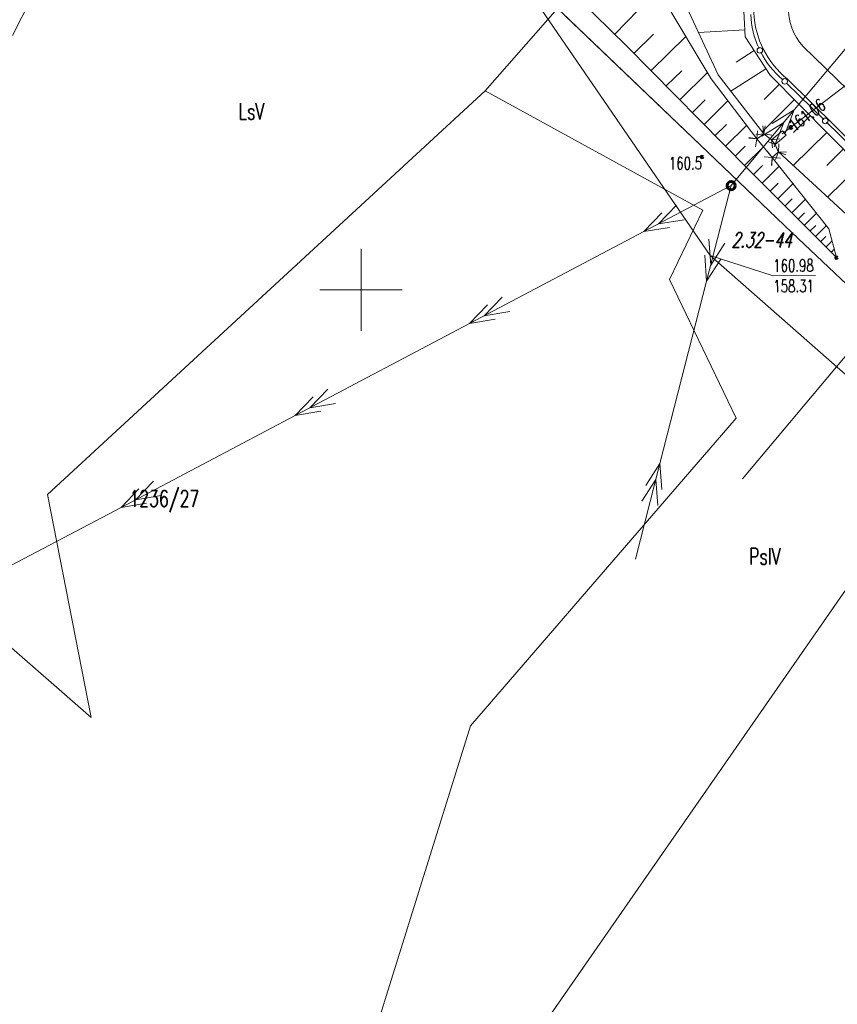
# Model space of a CAD drawing. Header units: metres. Extents: x 7582703 to 7587334, y 6019078 to 6022350.
# Tile 19 of 88: x 7585279 to 7585329, y 6019657 to 6019716. Entities that reach past the tile are written whole.
import ezdxf
from ezdxf.enums import TextEntityAlignment as Align

# ---------------------------------------------------------------- set-up
doc = ezdxf.new("R2010")
doc.units = ezdxf.units.M
doc.header["$MEASUREMENT"] = 0
doc.linetypes.add('EGDE', pattern=[0])
doc.layers.get('0').update_dxf_attribs({"color": 250, "linetype": 'CONTINUOUS', "lineweight": 100})
doc.layers.add('Dzialki', color=7, linetype='EGDE', lineweight=60)
doc.styles.get("Standard").update_dxf_attribs({"font": 'Simplex.SHX', "width": 0.75})

# ---------------------------------------------------------------- blocks, each defined once
blk = doc.blocks.new('1_OTRN')
at = {"linetype": 'Continuous'}
blk.add_circle((0, 0), 0.045, dxfattribs=at)
blk = doc.blocks.new('4_SUPS')
at = {"linetype": 'Continuous'}
blk.add_circle((0, 0), 0.0625, dxfattribs=at)
blk = doc.blocks.new('4_SUPP')
at = {"linetype": 'Continuous'}
blk.add_circle((0, 0), 0.25, dxfattribs=at)

msp = doc.modelspace()

# ---------------------------------------------------------------- linework, layer by layer
at = {"layer": 'Dzialki', "lineweight": 9}
for p, q in [((7585321.257, 6019702.089), (7585300.287, 6019732.698)), ((7585284.82, 6019727.35), (7585278.78, 6019715.48)), ((7585326.23, 6019703.49), (7585301.84, 6019726.83)), ((7585316.195, 6019714.843), (7585310.494, 6019720.423)), ((7585334.077, 6019720.162), (7585326.384, 6019710.953)), ((7585315.446, 6019715.576), (7585317.936, 6019718.12)), ((7585321.32, 6019712.85), (7585318.273, 6019717.929)), ((7585319.31, 6019718.346), (7585321.748, 6019713.093)), ((7585323.401, 6019715.406), (7585323.264, 6019717.835)), ((7585307.56, 6019712.11), (7585311.97, 6019717.13)), ((7585311.97, 6019717.13), (7585326.23, 6019703.49)), ((7585316.624, 6019714.408), (7585317.806, 6019715.572)), ((7585323.378, 6019715.821), (7585320.556, 6019715.661)), ((7585317.663, 6019713.353), (7585319.772, 6019715.43)), ((7585324.908, 6019713.066), (7585323.401, 6019715.406)), ((7585323.559, 6019707.366), (7585316.195, 6019714.843)), ((7585323.941, 6019714.567), (7585322.834, 6019713.854)), ((7585330.501, 6019711.327), (7585326.916, 6019714.811)), ((7585318.589, 6019712.412), (7585319.53, 6019713.339)), ((7585319.416, 6019711.573), (7585321.094, 6019713.226)), ((7585324.655, 6019713.46), (7585322.524, 6019712.087)), ((7585324.106, 6019709.19), (7585321.32, 6019712.85)), ((7585321.748, 6019713.093), (7585324.524, 6019709.493)), ((7585334.298, 6019703.563), (7585324.908, 6019713.066)), ((7585325.644, 6019709.491), (7585330.279, 6019713.035)), ((7585328.185, 6019710.367), (7585325.93, 6019712.567)), ((7585325.95, 6019712.844), (7585331.792, 6019707.075)), ((7585307.56, 6019712.11), (7585280.91, 6019687.55)), ((7585320.82, 6019704.85), (7585307.56, 6019712.11)), ((7585325.47, 6019712.498), (7585324.544, 6019711.583)), ((7585320.177, 6019710.801), (7585320.949, 6019711.562)), ((7585320.892, 6019710.075), (7585322.344, 6019711.505)), ((7585326.385, 6019711.572), (7585324.419, 6019709.629)), ((7585326.384, 6019710.953), (7585322.537, 6019706.349)), ((7585326.384, 6019710.953), (7585325.038, 6019710.123)), ((7585325.806, 6019709.481), (7585326.384, 6019710.953)), ((7585325.742, 6019710.186), (7585324.397, 6019709.355)), ((7585325.164, 6019708.714), (7585325.742, 6019710.186)), ((7585327.356, 6019710.589), (7585326.343, 6019709.587)), ((7585329.888, 6019708.705), (7585328.35, 6019710.206)), ((7585321.564, 6019709.392), (7585322.246, 6019710.064)), ((7585322.196, 6019708.751), (7585323.479, 6019710.014)), ((7585324.151, 6019709.683), (7585324.106, 6019709.19)), ((7585324.524, 6019709.493), (7585324.461, 6019709.984)), ((7585324.524, 6019709.493), (7585324.602, 6019709.982)), ((7585324.987, 6019709.136), (7585325.663, 6019709.681)), ((7585325.663, 6019709.681), (7585325.895, 6019709.423)), ((7585328.358, 6019709.575), (7585326.321, 6019707.563)), ((7585323.613, 6019709.234), (7585324.106, 6019709.19)), ((7585323.617, 6019709.268), (7585324.106, 6019709.19)), ((7585324.028, 6019708.701), (7585324.106, 6019709.19)), ((7585324.524, 6019709.493), (7585324.033, 6019709.43)), ((7585324.106, 6019709.19), (7585324.113, 6019709.195)), ((7585324.106, 6019709.19), (7585324.415, 6019708.82)), ((7585324.106, 6019709.19), (7585325.044, 6019708.067)), ((7585324.119, 6019709.2), (7585324.524, 6019709.493)), ((7585324.524, 6019709.493), (7585325.013, 6019709.415)), ((7585324.92, 6019709.188), (7585324.524, 6019709.493)), ((7585324.524, 6019709.493), (7585324.987, 6019709.136)), ((7585325.209, 6019708.858), (7585324.747, 6019709.036)), ((7585324.987, 6019709.136), (7585324.953, 6019709.162)), ((7585325.478, 6019709.2), (7585324.987, 6019709.136)), ((7585325.05, 6019708.646), (7585324.987, 6019709.136)), ((7585324.987, 6019709.136), (7585325.209, 6019708.858)), ((7585325.209, 6019708.858), (7585324.987, 6019709.136)), ((7585325.895, 6019709.423), (7585325.209, 6019708.858)), ((7585325.209, 6019708.858), (7585325.387, 6019709.32)), ((7585322.79, 6019708.148), (7585323.393, 6019708.741)), ((7585323.357, 6019707.571), (7585324.51, 6019708.707)), ((7585324.724, 6019708.451), (7585325.044, 6019708.067)), ((7585325.415, 6019708.402), (7585325.044, 6019708.067)), ((7585325.411, 6019708.401), (7585325.209, 6019708.858)), ((7585325.209, 6019708.858), (7585325.412, 6019708.4)), ((7585325.234, 6019707.938), (7585325.412, 6019708.4)), ((7585325.437, 6019708.894), (7585325.412, 6019708.4)), ((7585325.874, 6019708.221), (7585325.412, 6019708.4)), ((7585325.412, 6019708.4), (7585325.412, 6019708.4)), ((7585325.906, 6019708.375), (7585325.412, 6019708.4)), ((7585325.412, 6019708.4), (7585332.651, 6019701.731)), ((7585329.364, 6019708.557), (7585328.369, 6019707.574)), ((7585325.044, 6019708.067), (7585324.55, 6019708.091)), ((7585325.044, 6019708.067), (7585325, 6019707.574)), ((7585325.044, 6019708.067), (7585325.02, 6019707.572)), ((7585325.044, 6019708.067), (7585325.537, 6019708.023)), ((7585325.044, 6019708.067), (7585328.486, 6019703.711)), ((7585328.949, 6019701.965), (7585323.559, 6019707.366)), ((7585323.904, 6019707.021), (7585324.453, 6019707.569)), ((7585324.423, 6019706.501), (7585325.462, 6019707.538)), ((7585330.347, 6019707.562), (7585328.404, 6019705.643)), ((7585317.229, 6019703.55), (7585322.537, 6019706.349)), ((7585321.047, 6019700.536), (7585322.537, 6019706.349)), ((7585324.913, 6019706.009), (7585325.404, 6019706.5)), ((7585325.376, 6019705.545), (7585326.305, 6019706.472)), ((7585325.814, 6019705.106), (7585326.253, 6019705.544)), ((7585326.228, 6019704.691), (7585327.058, 6019705.519)), ((7585319.208, 6019705.158), (7585318.114, 6019704.016)), ((7585318.78, 6019700.64), (7585320.82, 6019704.85)), ((7585318.323, 6019704.692), (7585317.229, 6019703.55)), ((7585318.114, 6019704.016), (7585319.674, 6019704.274)), ((7585326.619, 6019704.299), (7585327.011, 6019704.691)), ((7585326.989, 6019703.929), (7585327.73, 6019704.668)), ((7585306.615, 6019697.952), (7585317.229, 6019703.55)), ((7585317.229, 6019703.55), (7585318.789, 6019703.807)), ((7585327.338, 6019703.579), (7585327.689, 6019703.928)), ((7585327.669, 6019703.248), (7585328.331, 6019703.908)), ((7585328.486, 6019703.711), (7585328.949, 6019701.965)), ((7585321.183, 6019703.082), (7585321.295, 6019701.505)), ((7585350.84, 6019680.2), (7585326.23, 6019703.49)), ((7585326.23, 6019703.49), (7585337.32, 6019692.99)), ((7585327.989, 6019702.927), (7585328.309, 6019703.247)), ((7585328.309, 6019702.606), (7585328.681, 6019702.977)), ((7585300, 6019697.5), (7585300, 6019702.5)), ((7585321.295, 6019701.505), (7585322.152, 6019702.834)), ((7585328.629, 6019702.285), (7585328.815, 6019702.471)), ((7585320.935, 6019702.114), (7585321.047, 6019700.536)), ((7585321.047, 6019700.536), (7585321.904, 6019701.865)), ((7585346.973, 6019679.453), (7585321.257, 6019702.089)), ((7585321.257, 6019702.089), (7585325.1, 6019700.849)), ((7585318.2, 6019689.427), (7585321.047, 6019700.536)), ((7585322.84, 6019692.2), (7585318.78, 6019700.64)), ((7585325.1, 6019700.849), (7585327.679, 6019700.868)), ((7585297.5, 6019700), (7585302.5, 6019700)), ((7585308.593, 6019699.561), (7585307.499, 6019698.419)), ((7585283.56, 6019673.96), (7585255.12, 6019698.91)), ((7585307.709, 6019699.094), (7585306.615, 6019697.952)), ((7585306.615, 6019697.952), (7585308.175, 6019698.21)), ((7585307.499, 6019698.419), (7585309.06, 6019698.676)), ((7585296, 6019692.355), (7585306.615, 6019697.952)), ((7585331.138, 6019697.93), (7585323.236, 6019688.492)), ((7585297.979, 6019693.963), (7585296.885, 6019692.821)), ((7585297.094, 6019693.497), (7585296, 6019692.355)), ((7585296.885, 6019692.821), (7585298.445, 6019693.079)), ((7585337.32, 6019692.99), (7585306.85, 6019649.13)), ((7585285.386, 6019686.757), (7585296, 6019692.355)), ((7585296, 6019692.355), (7585297.561, 6019692.612)), ((7585306.66, 6019673.47), (7585322.84, 6019692.2)), ((7585316.71, 6019683.615), (7585318.2, 6019689.427)), ((7585317.343, 6019688.098), (7585318.2, 6019689.427)), ((7585318.2, 6019689.427), (7585318.312, 6019687.85)), ((7585287.364, 6019688.365), (7585286.271, 6019687.224)), ((7585317.095, 6019687.129), (7585317.952, 6019688.458)), ((7585317.952, 6019688.458), (7585318.064, 6019686.881)), ((7585280.91, 6019687.55), (7585283.56, 6019673.96)), ((7585286.48, 6019687.899), (7585285.386, 6019686.757)), ((7585286.271, 6019687.224), (7585287.831, 6019687.481)), ((7585274.772, 6019681.159), (7585285.386, 6019686.757)), ((7585285.386, 6019686.757), (7585286.946, 6019687.014)), ((7585298.57, 6019647.48), (7585306.66, 6019673.47))]:
    msp.add_line(p, q, dxfattribs=at)
for centre in [(7585324.285, 6019714.579), (7585325.801, 6019712.693), (7585325.801, 6019712.693), (7585328.267, 6019710.287)]:
    msp.add_circle(centre, 0.17, dxfattribs=at)
for centre, radius, start, end in [((7585329.409, 6019717.112), 5.494, 134.17811, 230.9743), ((7585329.426, 6019717.103), 3.399, 133.15087, 222.39534), ((7585329.22, 6019716.993), 5.494, 182.37981, 204.85027), ((7585329.22, 6019716.993), 5.494, 207.26798, 229.73844)]:
    msp.add_arc(centre, radius, start, end, dxfattribs=at)
msp.add_point((7585328.949, 6019701.965), dxfattribs=at)

# ---------------------------------------------------------------- block references
for name, p in [('4_SUPS', (7585326.17, 6019709.893)), ('4_SUPP', (7585322.537, 6019706.349))]:
    msp.add_blockref(name, p, dxfattribs=at)
at = {"layer": 'Dzialki', "lineweight": 9, "rotation": 0.4138721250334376}
for p in [(7585320.766, 6019708.092), (7585328.949, 6019701.965)]:
    msp.add_blockref('1_OTRN', p, dxfattribs=at)

# ---------------------------------------------------------------- texts
at = {"layer": 'Dzialki', "lineweight": 9, "width": 0.7}
for s, p in [('LsV', (7585292.552, 6019711.363)), ('1236/27', (7585285.897, 6019687.797)), ('PsIV', (7585323.63, 6019684.275))]:
    msp.add_text(s, height=1, dxfattribs=at).set_placement(p, align=Align.TOP_LEFT)
msp.add_text('161.06', height=0.75, rotation=36.90976, dxfattribs=at).set_placement((7585326.17, 6019709.893), align=Align.MIDDLE_LEFT)
msp.add_text('160.5', height=0.75, rotation=0.41401, dxfattribs=at).set_placement((7585320.766, 6019708.092), align=Align.TOP_RIGHT)
at = {"layer": 'Dzialki', "lineweight": 9, "oblique": 15, "width": 0.7}
msp.add_text('2.32-44', height=0.9, dxfattribs=at).set_placement((7585326.23, 6019703.49), align=Align.TOP_RIGHT)
at = {"layer": 'Dzialki', "lineweight": 9, "width": 0.7}
for s, p in [('160.98', (7585325.093, 6019701.849)), ('158.31', (7585325.102, 6019700.599))]:
    msp.add_text(s, height=0.75, rotation=0.41387, dxfattribs=at).set_placement(p, align=Align.TOP_LEFT)

doc.saveas('drawing.dxf')
